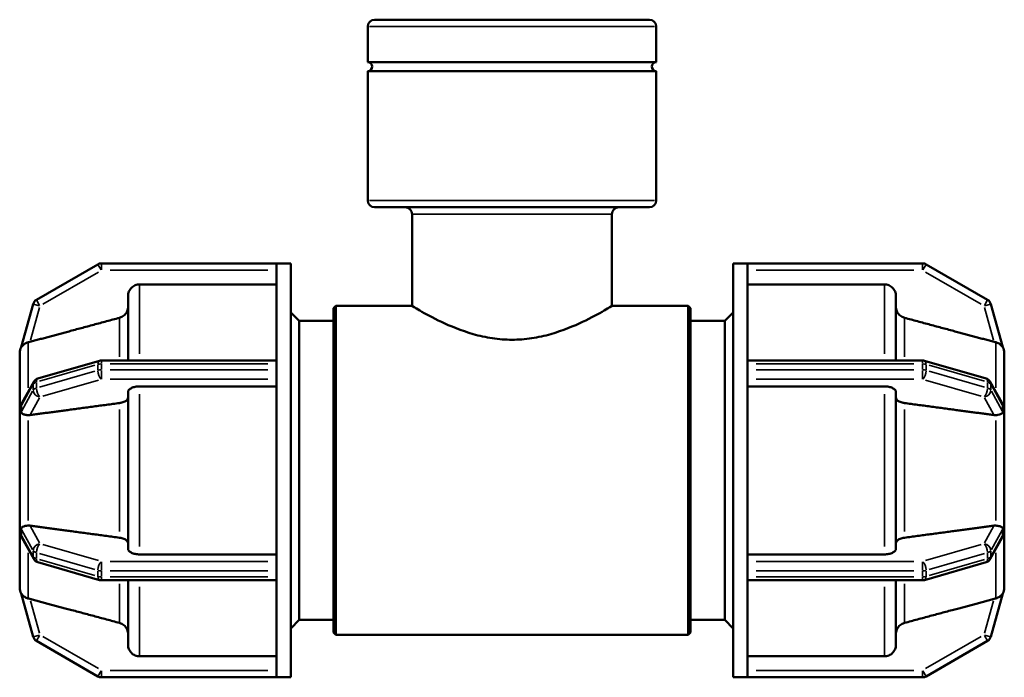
# Model space of a CAD drawing. Header units: millimetres. Extents: x 0 to 902, y -116 to 594.
# Tile 5 of 8: x 315 to 422, y 219 to 291. Entities that reach past the tile are written whole.
import ezdxf

# ---------------------------------------------------------------- set-up
doc = ezdxf.new("R2010")
doc.units = ezdxf.units.MM
doc.layers.add('Visible (ANSI)', color=7, linetype='Continuous', lineweight=50)
doc.layers.add('Visible Narrow (ANSI)', color=7, linetype='Continuous', lineweight=35)

msp = doc.modelspace()

# ---------------------------------------------------------------- linework, layer by layer
at = {"layer": 'Visible (ANSI)'}
for p, q in [((352.856, 286.31), (352.856, 290.177)), ((353.606, 290.927), (383.458, 290.927)), ((384.208, 286.31), (384.208, 290.177)), ((384.208, 286.31), (352.856, 286.31)), ((384.208, 285.345), (352.856, 285.345)), ((352.856, 271.277), (352.856, 285.345)), ((384.208, 271.277), (384.208, 285.345)), ((383.458, 270.527), (353.606, 270.527)), ((357.679, 259.802), (357.679, 269.777)), ((379.385, 259.802), (379.385, 269.777)), ((323.538, 264.327), (316.848, 260.465)), ((342.932, 264.427), (323.913, 264.427)), ((342.932, 264.427), (342.932, 264.423)), ((342.932, 264.427), (344.482, 264.427)), ((342.932, 253.572), (342.932, 264.423)), ((344.482, 219.427), (344.482, 264.427)), ((392.582, 219.427), (392.582, 264.427)), ((392.582, 264.427), (394.132, 264.427)), ((394.132, 264.423), (394.132, 264.427)), ((413.151, 264.427), (394.132, 264.427)), ((394.132, 253.572), (394.132, 264.423)), ((420.216, 260.465), (413.526, 264.327)), ((342.932, 262.146), (328.062, 262.146)), ((409.002, 262.146), (394.132, 262.146)), ((316.5, 260.014), (315.206, 255.317)), ((326.812, 253.877), (326.812, 260.894)), ((410.252, 260.894), (410.252, 253.877)), ((421.858, 255.317), (420.564, 260.014)), ((345.412, 258.177), (344.482, 259.107)), ((349.132, 259.552), (349.382, 259.802)), ((349.132, 224.302), (349.132, 259.552)), ((349.382, 259.802), (349.382, 224.052)), ((349.382, 259.802), (357.679, 259.802)), ((379.385, 259.802), (387.682, 259.802)), ((387.682, 224.052), (387.682, 259.802)), ((387.932, 259.552), (387.682, 259.802)), ((387.932, 259.552), (387.932, 224.302)), ((391.652, 258.177), (392.582, 259.107)), ((345.412, 225.677), (345.412, 258.177)), ((345.412, 258.177), (349.132, 258.177)), ((387.932, 258.177), (391.652, 258.177)), ((391.652, 225.677), (391.652, 258.177)), ((315.032, 254.687), (315.033, 254.691)), ((315.032, 249.281), (315.032, 254.687)), ((315.033, 254.687), (315.032, 254.687)), ((422.032, 254.687), (422.031, 254.691)), ((422.031, 254.687), (422.032, 254.687)), ((422.032, 254.687), (422.032, 249.281)), ((323.705, 253.848), (317.015, 251.917)), ((342.932, 253.877), (323.913, 253.877)), ((394.132, 253.877), (413.151, 253.877)), ((413.359, 253.848), (420.049, 251.917)), ((342.932, 253.572), (342.932, 253.502)), ((342.932, 253.177), (342.932, 253.502)), ((342.932, 252.853), (342.932, 253.177)), ((342.932, 252.853), (342.932, 252.778)), ((342.932, 231.077), (342.932, 252.778)), ((394.132, 253.502), (394.132, 253.572)), ((394.132, 253.177), (394.132, 253.502)), ((394.132, 252.853), (394.132, 253.177)), ((394.132, 252.778), (394.132, 252.853)), ((394.132, 231.077), (394.132, 252.778)), ((316.566, 251.558), (315.318, 249.292)), ((420.497, 251.558), (421.746, 249.292)), ((326.812, 233.418), (326.812, 250.436)), ((342.932, 251.062), (328.062, 251.062)), ((409.002, 251.062), (394.132, 251.062)), ((410.252, 250.436), (410.252, 233.418)), ((315.033, 249.283), (315.032, 249.281)), ((315.032, 249.281), (315.032, 248.307)), ((315.032, 248.307), (315.032, 247.333)), ((422.031, 249.283), (422.032, 249.281)), ((422.032, 249.281), (422.032, 248.307)), ((422.032, 248.307), (422.032, 247.333)), ((315.032, 247.333), (315.033, 247.335)), ((315.033, 247.333), (315.032, 247.333)), ((315.032, 236.522), (315.032, 247.333)), ((422.032, 247.333), (422.031, 247.335)), ((422.031, 247.333), (422.032, 247.333)), ((422.032, 247.333), (422.032, 236.522)), ((315.032, 236.522), (315.033, 236.522)), ((315.033, 236.52), (315.032, 236.522)), ((315.032, 236.522), (315.032, 235.548)), ((422.031, 236.52), (422.032, 236.522)), ((422.032, 236.522), (422.031, 236.522)), ((422.032, 236.522), (422.032, 235.548)), ((315.032, 235.548), (315.032, 234.573)), ((422.032, 235.548), (422.032, 234.573)), ((315.032, 234.573), (315.033, 234.571)), ((315.032, 229.168), (315.032, 234.573)), ((315.318, 234.562), (316.566, 232.297)), ((421.746, 234.562), (420.497, 232.297)), ((422.032, 234.573), (422.031, 234.571)), ((422.032, 234.573), (422.032, 229.168)), ((328.062, 232.792), (342.932, 232.792)), ((394.132, 232.792), (409.002, 232.792)), ((317.015, 231.938), (323.705, 230.007)), ((420.049, 231.938), (413.359, 230.007)), ((342.932, 231.077), (342.932, 231.002)), ((342.932, 230.677), (342.932, 231.002)), ((342.932, 230.353), (342.932, 230.677)), ((342.932, 230.353), (342.932, 230.283)), ((342.932, 219.432), (342.932, 230.283)), ((394.132, 231.002), (394.132, 231.077)), ((394.132, 230.677), (394.132, 231.002)), ((394.132, 230.353), (394.132, 230.677)), ((394.132, 230.283), (394.132, 230.353)), ((394.132, 219.432), (394.132, 230.283)), ((315.032, 229.168), (315.033, 229.168)), ((315.033, 229.164), (315.032, 229.168)), ((323.913, 229.978), (342.932, 229.978)), ((326.812, 222.961), (326.812, 229.978)), ((413.151, 229.978), (394.132, 229.978)), ((410.252, 229.978), (410.252, 222.961)), ((422.031, 229.164), (422.032, 229.168)), ((422.032, 229.168), (422.031, 229.168)), ((315.206, 228.537), (316.5, 223.84)), ((420.564, 223.84), (421.858, 228.537)), ((345.412, 225.677), (344.482, 224.747)), ((345.412, 225.677), (349.132, 225.677)), ((387.932, 225.677), (391.652, 225.677)), ((391.652, 225.677), (392.582, 224.747)), ((349.132, 224.302), (349.382, 224.052)), ((349.382, 224.052), (387.682, 224.052)), ((387.932, 224.302), (387.682, 224.052)), ((316.848, 223.39), (323.538, 219.528)), ((413.526, 219.528), (420.216, 223.39)), ((328.062, 221.709), (342.932, 221.709)), ((394.132, 221.709), (409.002, 221.709)), ((323.913, 219.427), (342.932, 219.427)), ((342.932, 219.432), (342.932, 219.427)), ((342.932, 219.427), (344.482, 219.427)), ((392.582, 219.427), (394.132, 219.427)), ((394.132, 219.427), (394.132, 219.432)), ((394.132, 219.427), (413.151, 219.427))]:
    msp.add_line(p, q, dxfattribs=at)
for centre, radius, start, end in [((353.606, 290.177), 0.75, 90, 180), ((383.458, 290.177), 0.75, 0, 90), ((352.856, 285.827), 0.482, 270, 90), ((384.208, 285.827), 0.482, 90, 270), ((353.606, 271.277), 0.75, 180, 270), ((383.458, 271.277), 0.75, 270, 0), ((356.929, 269.777), 0.75, 0, 90), ((380.135, 269.777), 0.75, 90, 180), ((323.913, 263.677), 0.75, 90, 120), ((413.151, 263.677), 0.75, 60, 90), ((317.223, 259.815), 0.75, 120, 164.59179), ((419.841, 259.815), 0.75, 15.40821, 60), ((316.282, 254.687), 1.25, 149.18359, 180), ((420.782, 254.687), 1.25, 0, 30.81641), ((323.913, 253.127), 0.75, 90, 106.10211), ((413.151, 253.127), 0.75, 73.89789, 90), ((317.223, 251.196), 0.75, 106.10211, 151.13645), ((419.841, 251.196), 0.75, 28.86355, 73.89789), ((317.223, 232.659), 0.75, 208.86355, 253.89789), ((419.841, 232.659), 0.75, 286.10211, 331.13645), ((316.282, 229.168), 1.25, 180, 210.81641), ((323.913, 230.728), 0.75, 253.89789, 270), ((413.151, 230.728), 0.75, 270, 286.10211), ((420.782, 229.168), 1.25, 329.18359, 0), ((317.223, 224.04), 0.75, 195.40821, 240), ((419.841, 224.04), 0.75, 300, 344.59179), ((323.913, 220.177), 0.75, 240, 270), ((413.151, 220.177), 0.75, 270, 300)]:
    msp.add_arc(centre, radius, start, end, dxfattribs=at)
for points, knots in [([(328.062, 262.146), (327.908, 262.146), (327.726, 262.11), (327.441, 261.992), (327.287, 261.889), (327.069, 261.67), (326.966, 261.516), (326.848, 261.231), (326.812, 261.049), (326.812, 260.894)], [0, 0, 0, 0, 0.04625632, 0.04625632, 0.09254923, 0.09254923, 0.13888952, 0.13888952, 0.18527442, 0.18527442, 0.18527442, 0.18527442]), ([(410.252, 260.894), (410.252, 261.049), (410.216, 261.231), (410.098, 261.516), (409.995, 261.67), (409.776, 261.889), (409.623, 261.992), (409.338, 262.11), (409.156, 262.146), (409.002, 262.146)], [-0.18527442, -0.18527442, -0.18527442, -0.18527442, -0.13888952, -0.13888952, -0.09254923, -0.09254923, -0.04625632, -0.04625632, 0, 0, 0, 0]), ([(326.812, 259.726), (326.812, 259.571), (326.776, 259.389), (326.658, 259.104), (326.555, 258.949), (326.336, 258.731), (326.182, 258.628), (325.992, 258.549), (325.94, 258.531), (325.885, 258.516)], [0.18529469, 0.18529469, 0.18529469, 0.18529469, 0.23169983, 0.23169983, 0.2780623, 0.2780623, 0.32436409, 0.32436409, 0.33995169, 0.33995169, 0.33995169, 0.33995169]), ([(357.679, 259.802), (357.679, 259.802), (357.967, 259.623), (359.088, 258.978), (359.918, 258.518), (361.804, 257.621), (362.998, 257.117), (364.99, 256.552), (365.687, 256.396), (367.105, 256.185), (367.826, 256.131), (368.532, 256.131), (369.238, 256.131), (369.959, 256.185), (371.377, 256.396), (372.074, 256.552), (374.066, 257.117), (375.26, 257.621), (377.146, 258.518), (377.976, 258.978), (379.097, 259.623), (379.385, 259.802), (379.385, 259.802)], [5.0656063, 5.0656063, 5.0656063, 5.0656063, 5.4862916, 5.4862916, 5.9069769, 5.9069769, 6.3305593, 6.3305593, 6.5423505, 6.5423505, 6.7541417, 6.7541417, 6.7541417, 6.965933, 6.965933, 7.1777242, 7.1777242, 7.6013066, 7.6013066, 8.0219919, 8.0219919, 8.4426772, 8.4426772, 8.4426772, 8.4426772]), ([(411.178, 258.516), (411.124, 258.531), (411.072, 258.549), (410.881, 258.628), (410.727, 258.731), (410.509, 258.949), (410.406, 259.104), (410.288, 259.389), (410.252, 259.571), (410.252, 259.726)], [0.40127139, 0.40127139, 0.40127139, 0.40127139, 0.41685898, 0.41685898, 0.46316077, 0.46316077, 0.50952325, 0.50952325, 0.55592839, 0.55592839, 0.55592839, 0.55592839]), ([(315.958, 255.85), (315.954, 255.849), (315.949, 255.848), (315.828, 255.816), (315.714, 255.769), (315.472, 255.625), (315.373, 255.529), (315.277, 255.418), (315.251, 255.382), (315.221, 255.339), (315.214, 255.329), (315.207, 255.318), (315.205, 255.316), (315.206, 255.317)], [-0.55082396, -0.55082396, -0.55082396, -0.55082396, -0.54941909, -0.54941909, -0.51261876, -0.51261876, -0.46405534, -0.46405534, -0.43840384, -0.43840384, -0.42064761, -0.42064761, -0.40530506, -0.40530506, -0.40530506, -0.40530506]), ([(316.144, 255.899), (316.137, 255.897), (316.13, 255.895), (316.07, 255.879), (316.014, 255.864), (315.958, 255.85)], [0.246787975, 0.246787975, 0.246787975, 0.246787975, 0.248872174, 0.248872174, 0.26554333, 0.26554333, 0.26554333, 0.26554333]), ([(421.105, 255.85), (421.05, 255.864), (420.994, 255.879), (420.94, 255.893), (420.934, 255.895), (420.927, 255.897), (420.92, 255.899)], [0.472369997, 0.472369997, 0.472369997, 0.472369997, 0.489041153, 0.489041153, 0.489041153, 0.491125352, 0.491125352, 0.491125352, 0.491125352]), ([(421.858, 255.317), (421.858, 255.316), (421.858, 255.317), (421.852, 255.325), (421.845, 255.336), (421.801, 255.399), (421.744, 255.475), (421.583, 255.625), (421.486, 255.694), (421.289, 255.794), (421.198, 255.827), (421.105, 255.85)], [-0.15818524, -0.15818524, -0.15818524, -0.15818524, -0.14854563, -0.14854563, -0.13171415, -0.13171415, -0.09531334, -0.09531334, -0.06049053, -0.06049053, -0.0325611, -0.0325611, -0.0325611, -0.0325611]), ([(328.062, 251.062), (327.908, 251.062), (327.726, 251.044), (327.441, 250.985), (327.287, 250.934), (327.069, 250.825), (326.966, 250.748), (326.848, 250.605), (326.812, 250.514), (326.812, 250.436)], [0, 0, 0, 0, 0.04625632, 0.04625632, 0.09254923, 0.09254923, 0.13888952, 0.13888952, 0.18527442, 0.18527442, 0.18527442, 0.18527442]), ([(410.252, 250.436), (410.252, 250.514), (410.216, 250.605), (410.098, 250.748), (409.995, 250.825), (409.776, 250.934), (409.623, 250.985), (409.338, 251.044), (409.156, 251.062), (409.002, 251.062)], [-0.18527442, -0.18527442, -0.18527442, -0.18527442, -0.13888952, -0.13888952, -0.09254923, -0.09254923, -0.04625632, -0.04625632, 0, 0, 0, 0]), ([(326.812, 249.852), (326.812, 249.775), (326.776, 249.684), (326.658, 249.541), (326.555, 249.464), (326.336, 249.355), (326.182, 249.303), (325.992, 249.264), (325.94, 249.255), (325.885, 249.247)], [0.18529469, 0.18529469, 0.18529469, 0.18529469, 0.23169983, 0.23169983, 0.2780623, 0.2780623, 0.32436409, 0.32436409, 0.33995169, 0.33995169, 0.33995169, 0.33995169]), ([(411.178, 249.247), (411.124, 249.255), (411.072, 249.264), (410.881, 249.303), (410.727, 249.355), (410.509, 249.464), (410.406, 249.541), (410.288, 249.684), (410.252, 249.775), (410.252, 249.852)], [0.40127139, 0.40127139, 0.40127139, 0.40127139, 0.41685898, 0.41685898, 0.46316077, 0.46316077, 0.50952325, 0.50952325, 0.55592839, 0.55592839, 0.55592839, 0.55592839]), ([(315.033, 249.283), (315.033, 249.252), (315.033, 249.22), (315.032, 248.887), (315.032, 248.585), (315.032, 248.307)], [-0.10644907, -0.10644907, -0.10644907, -0.10644907, -0.09624747, -0.09624747, 0, 0, 0, 0]), ([(315.032, 248.307), (315.032, 248.029), (315.032, 247.726), (315.033, 247.397), (315.033, 247.366), (315.033, 247.335)], [0, 0, 0, 0, 0.09624747, 0.09624747, 0.10644908, 0.10644908, 0.10644908, 0.10644908]), ([(315.958, 247.931), (315.913, 247.933), (315.868, 247.937), (315.697, 247.958), (315.583, 247.985), (315.368, 248.061), (315.288, 248.109), (315.224, 248.194), (315.215, 248.221), (315.207, 248.261), (315.205, 248.278), (315.206, 248.298)], [-0.60744422, -0.60744422, -0.60744422, -0.60744422, -0.59308278, -0.59308278, -0.55106252, -0.55106252, -0.49839513, -0.49839513, -0.46977807, -0.46977807, -0.45074753, -0.45074753, -0.45074753, -0.45074753]), ([(315.206, 248.947), (315.206, 248.958), (315.206, 248.969), (315.21, 249.008), (315.215, 249.04), (315.245, 249.142), (315.275, 249.216), (315.318, 249.292)], [-0.404217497, -0.404217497, -0.404217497, -0.404217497, -0.394901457, -0.394901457, -0.373947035, -0.373947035, -0.340091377, -0.340091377, -0.340091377, -0.340091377]), ([(315.206, 248.298), (315.208, 248.412), (315.208, 248.523), (315.208, 248.732), (315.208, 248.839), (315.206, 248.947)], [0.377556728, 0.377556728, 0.377556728, 0.377556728, 0.413728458, 0.413728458, 0.449900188, 0.449900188, 0.449900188, 0.449900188]), ([(421.858, 248.298), (421.858, 248.283), (421.858, 248.27), (421.852, 248.232), (421.845, 248.207), (421.797, 248.128), (421.733, 248.082), (421.553, 248.007), (421.452, 247.978), (421.266, 247.944), (421.188, 247.935), (421.105, 247.931)], [-0.18373827, -0.18373827, -0.18373827, -0.18373827, -0.17195654, -0.17195654, -0.1491736, -0.1491736, -0.10027516, -0.10027516, -0.0591123, -0.0591123, -0.03306977, -0.03306977, -0.03306977, -0.03306977]), ([(421.746, 249.292), (421.758, 249.271), (421.769, 249.25), (421.803, 249.178), (421.824, 249.126), (421.848, 249.04), (421.854, 249.008), (421.858, 248.969), (421.858, 248.958), (421.858, 248.947)], [-0.246301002, -0.246301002, -0.246301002, -0.246301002, -0.236503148, -0.236503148, -0.211085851, -0.211085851, -0.19013834, -0.19013834, -0.180783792, -0.180783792, -0.180783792, -0.180783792]), ([(421.858, 248.947), (421.856, 248.839), (421.855, 248.732), (421.855, 248.627), (421.855, 248.523), (421.856, 248.412), (421.858, 248.298)], [-0.03617173, -0.03617173, -0.03617173, -0.03617173, 0, 0, 0, 0.03617173, 0.03617173, 0.03617173, 0.03617173]), ([(422.032, 248.307), (422.032, 248.585), (422.032, 248.887), (422.031, 249.22), (422.031, 249.252), (422.031, 249.283)], [0.41372846, 0.41372846, 0.41372846, 0.41372846, 0.50997593, 0.50997593, 0.52017754, 0.52017754, 0.52017754, 0.52017754]), ([(422.031, 247.335), (422.031, 247.366), (422.031, 247.397), (422.032, 247.726), (422.032, 248.029), (422.032, 248.307)], [0.30727938, 0.30727938, 0.30727938, 0.30727938, 0.31748099, 0.31748099, 0.41372846, 0.41372846, 0.41372846, 0.41372846]), ([(316.144, 247.939), (316.137, 247.938), (316.13, 247.937), (316.07, 247.93), (316.014, 247.928), (315.958, 247.931)], [0.246787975, 0.246787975, 0.246787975, 0.246787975, 0.248872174, 0.248872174, 0.26554333, 0.26554333, 0.26554333, 0.26554333]), ([(421.105, 247.931), (421.05, 247.928), (420.994, 247.93), (420.94, 247.936), (420.934, 247.937), (420.927, 247.938), (420.92, 247.939)], [0.472369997, 0.472369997, 0.472369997, 0.472369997, 0.489041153, 0.489041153, 0.489041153, 0.491125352, 0.491125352, 0.491125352, 0.491125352]), ([(315.033, 236.52), (315.033, 236.489), (315.033, 236.457), (315.032, 236.129), (315.032, 235.826), (315.032, 235.548)], [0.72100783, 0.72100783, 0.72100783, 0.72100783, 0.73120945, 0.73120945, 0.82745692, 0.82745692, 0.82745692, 0.82745692]), ([(422.032, 235.548), (422.032, 235.826), (422.032, 236.129), (422.031, 236.457), (422.031, 236.489), (422.031, 236.52)], [0.41372846, 0.41372846, 0.41372846, 0.41372846, 0.50997593, 0.50997593, 0.52017754, 0.52017754, 0.52017754, 0.52017754]), ([(315.032, 235.548), (315.032, 235.27), (315.032, 234.968), (315.033, 234.635), (315.033, 234.603), (315.033, 234.571)], [0, 0, 0, 0, 0.09624747, 0.09624747, 0.10644908, 0.10644908, 0.10644908, 0.10644908]), ([(315.206, 235.557), (315.206, 235.566), (315.206, 235.575), (315.208, 235.608), (315.214, 235.631), (315.246, 235.701), (315.288, 235.739), (315.415, 235.812), (315.511, 235.85), (315.726, 235.9), (315.824, 235.916), (315.94, 235.923), (315.949, 235.924), (315.958, 235.924)], [-0.43481091, -0.43481091, -0.43481091, -0.43481091, -0.42644743, -0.42644743, -0.40288974, -0.40288974, -0.35362423, -0.35362423, -0.29851409, -0.29851409, -0.26081749, -0.26081749, -0.2576526, -0.2576526, -0.2576526, -0.2576526]), ([(315.206, 234.908), (315.208, 235.016), (315.208, 235.123), (315.208, 235.332), (315.208, 235.442), (315.206, 235.557)], [0.377556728, 0.377556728, 0.377556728, 0.377556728, 0.413728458, 0.413728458, 0.449900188, 0.449900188, 0.449900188, 0.449900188]), ([(315.958, 235.924), (316.014, 235.927), (316.07, 235.925), (316.13, 235.918), (316.137, 235.917), (316.144, 235.916)], [0.223497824, 0.223497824, 0.223497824, 0.223497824, 0.240168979, 0.240168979, 0.242253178, 0.242253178, 0.242253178, 0.242253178]), ([(420.92, 235.916), (420.927, 235.917), (420.934, 235.918), (420.94, 235.919), (420.994, 235.925), (421.05, 235.927), (421.105, 235.924)], [0.486956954, 0.486956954, 0.486956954, 0.486956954, 0.489041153, 0.489041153, 0.489041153, 0.505712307, 0.505712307, 0.505712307, 0.505712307]), ([(421.105, 235.924), (421.189, 235.92), (421.268, 235.91), (421.482, 235.871), (421.595, 235.835), (421.753, 235.757), (421.804, 235.717), (421.846, 235.645), (421.853, 235.62), (421.858, 235.583), (421.858, 235.57), (421.858, 235.557)], [-0.34054011, -0.34054011, -0.34054011, -0.34054011, -0.31388903, -0.31388903, -0.26301956, -0.26301956, -0.2173768, -0.2173768, -0.19422831, -0.19422831, -0.1830329, -0.1830329, -0.1830329, -0.1830329]), ([(421.858, 235.557), (421.856, 235.442), (421.855, 235.332), (421.855, 235.227), (421.855, 235.123), (421.856, 235.016), (421.858, 234.908)], [0.791285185, 0.791285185, 0.791285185, 0.791285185, 0.827456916, 0.827456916, 0.827456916, 0.863628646, 0.863628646, 0.863628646, 0.863628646]), ([(422.031, 234.571), (422.031, 234.603), (422.031, 234.635), (422.032, 234.968), (422.032, 235.27), (422.032, 235.548)], [0.30727938, 0.30727938, 0.30727938, 0.30727938, 0.31748099, 0.31748099, 0.41372846, 0.41372846, 0.41372846, 0.41372846]), ([(315.318, 234.562), (315.282, 234.627), (315.256, 234.688), (315.22, 234.792), (315.213, 234.829), (315.207, 234.876), (315.205, 234.892), (315.206, 234.908)], [-0.474054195, -0.474054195, -0.474054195, -0.474054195, -0.449176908, -0.449176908, -0.425774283, -0.425774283, -0.41171962, -0.41171962, -0.41171962, -0.41171962]), ([(325.885, 234.607), (325.94, 234.6), (325.992, 234.591), (326.182, 234.551), (326.336, 234.5), (326.555, 234.391), (326.658, 234.314), (326.776, 234.171), (326.812, 234.08), (326.812, 234.002)], [0.40127139, 0.40127139, 0.40127139, 0.40127139, 0.41685898, 0.41685898, 0.46316077, 0.46316077, 0.50952325, 0.50952325, 0.55592839, 0.55592839, 0.55592839, 0.55592839]), ([(410.252, 234.002), (410.252, 234.08), (410.288, 234.171), (410.406, 234.314), (410.509, 234.391), (410.727, 234.5), (410.881, 234.551), (411.072, 234.591), (411.124, 234.6), (411.178, 234.607)], [0.18529469, 0.18529469, 0.18529469, 0.18529469, 0.23169983, 0.23169983, 0.2780623, 0.2780623, 0.32436409, 0.32436409, 0.33995169, 0.33995169, 0.33995169, 0.33995169]), ([(421.858, 234.908), (421.858, 234.893), (421.858, 234.878), (421.852, 234.834), (421.845, 234.798), (421.812, 234.696), (421.784, 234.631), (421.746, 234.562)], [-0.181918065, -0.181918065, -0.181918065, -0.181918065, -0.169734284, -0.169734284, -0.147790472, -0.147790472, -0.121169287, -0.121169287, -0.121169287, -0.121169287]), ([(326.812, 233.418), (326.812, 233.341), (326.848, 233.25), (326.966, 233.107), (327.069, 233.03), (327.287, 232.921), (327.441, 232.869), (327.726, 232.81), (327.908, 232.792), (328.062, 232.792)], [-0.18527442, -0.18527442, -0.18527442, -0.18527442, -0.13888952, -0.13888952, -0.09254923, -0.09254923, -0.04625632, -0.04625632, 0, 0, 0, 0]), ([(409.002, 232.792), (409.156, 232.792), (409.338, 232.81), (409.623, 232.869), (409.776, 232.921), (409.995, 233.03), (410.098, 233.107), (410.216, 233.25), (410.252, 233.341), (410.252, 233.418)], [0, 0, 0, 0, 0.04625632, 0.04625632, 0.09254923, 0.09254923, 0.13888952, 0.13888952, 0.18527442, 0.18527442, 0.18527442, 0.18527442]), ([(315.206, 228.537), (315.206, 228.538), (315.206, 228.538), (315.208, 228.536), (315.212, 228.529), (315.237, 228.492), (315.268, 228.449), (315.364, 228.335), (315.453, 228.246), (315.684, 228.1), (315.8, 228.048), (315.935, 228.011), (315.947, 228.007), (315.958, 228.004)], [-0.4133001, -0.4133001, -0.4133001, -0.4133001, -0.40775919, -0.40775919, -0.38919427, -0.38919427, -0.35408858, -0.35408858, -0.30276347, -0.30276347, -0.25994849, -0.25994849, -0.25587383, -0.25587383, -0.25587383, -0.25587383]), ([(315.958, 228.004), (316.014, 227.99), (316.07, 227.976), (316.13, 227.96), (316.137, 227.958), (316.144, 227.956)], [0.223497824, 0.223497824, 0.223497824, 0.223497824, 0.240168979, 0.240168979, 0.242253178, 0.242253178, 0.242253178, 0.242253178]), ([(420.92, 227.956), (420.927, 227.958), (420.934, 227.96), (420.94, 227.962), (420.994, 227.976), (421.05, 227.99), (421.105, 228.004)], [0.486956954, 0.486956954, 0.486956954, 0.486956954, 0.489041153, 0.489041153, 0.489041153, 0.50571231, 0.50571231, 0.50571231, 0.50571231]), ([(421.105, 228.004), (421.154, 228.017), (421.202, 228.032), (421.378, 228.098), (421.492, 228.165), (421.681, 228.313), (421.747, 228.387), (421.809, 228.467), (421.828, 228.494), (421.848, 228.523), (421.854, 228.532), (421.858, 228.538), (421.858, 228.538), (421.858, 228.537)], [-0.33205766, -0.33205766, -0.33205766, -0.33205766, -0.31354731, -0.31354731, -0.26028691, -0.26028691, -0.20670531, -0.20670531, -0.18078754, -0.18078754, -0.16518704, -0.16518704, -0.15708707, -0.15708707, -0.15708707, -0.15708707]), ([(325.885, 225.339), (325.94, 225.324), (325.992, 225.306), (326.182, 225.227), (326.336, 225.124), (326.555, 224.905), (326.658, 224.751), (326.776, 224.465), (326.812, 224.283), (326.812, 224.129)], [0.40127139, 0.40127139, 0.40127139, 0.40127139, 0.41685898, 0.41685898, 0.46316077, 0.46316077, 0.50952325, 0.50952325, 0.55592839, 0.55592839, 0.55592839, 0.55592839]), ([(410.252, 224.129), (410.252, 224.283), (410.288, 224.465), (410.406, 224.751), (410.509, 224.905), (410.727, 225.124), (410.881, 225.227), (411.072, 225.306), (411.124, 225.324), (411.178, 225.339)], [0.18529469, 0.18529469, 0.18529469, 0.18529469, 0.23169983, 0.23169983, 0.2780623, 0.2780623, 0.32436409, 0.32436409, 0.33995169, 0.33995169, 0.33995169, 0.33995169]), ([(326.812, 222.961), (326.812, 222.806), (326.848, 222.624), (326.966, 222.339), (327.069, 222.184), (327.287, 221.966), (327.441, 221.863), (327.726, 221.745), (327.908, 221.709), (328.062, 221.709)], [-0.18527442, -0.18527442, -0.18527442, -0.18527442, -0.13888952, -0.13888952, -0.09254923, -0.09254923, -0.04625632, -0.04625632, 0, 0, 0, 0]), ([(409.002, 221.709), (409.156, 221.709), (409.338, 221.745), (409.623, 221.863), (409.776, 221.966), (409.995, 222.184), (410.098, 222.339), (410.216, 222.624), (410.252, 222.806), (410.252, 222.961)], [0, 0, 0, 0, 0.04625632, 0.04625632, 0.09254923, 0.09254923, 0.13888952, 0.13888952, 0.18527442, 0.18527442, 0.18527442, 0.18527442])]:
    msp.add_open_spline(points, degree=3, knots=knots, dxfattribs=at)
for points, weights in [([(325.885, 258.516), (320.598, 257.096), (316.144, 255.899)], [1, 1.00374437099, 1.00015248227]), ([(420.92, 255.899), (416.466, 257.096), (411.178, 258.516)], [1.00015248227, 1.00374437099, 1]), ([(325.885, 249.247), (320.598, 248.537), (316.144, 247.939)], [1, 1.00374488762, 1.00015351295]), ([(420.92, 247.939), (416.466, 248.537), (411.178, 249.247)], [1.00015351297, 1.00374488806, 1]), ([(316.144, 235.916), (320.598, 235.317), (325.885, 234.607)], [1.00015351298, 1.00374488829, 1]), ([(411.178, 234.607), (416.466, 235.317), (420.92, 235.916)], [1, 1.00374488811, 1.00015351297]), ([(316.144, 227.956), (320.598, 226.759), (325.885, 225.339)], [1.00015351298, 1.00374488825, 1]), ([(411.178, 225.339), (416.466, 226.759), (420.92, 227.956)], [1, 1.00374488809, 1.00015351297])]:
    msp.add_rational_spline(points, weights, degree=2, dxfattribs=at)
for points in [[(315.033, 254.691), (315.033, 254.69), (315.033, 254.688), (315.033, 254.687)], [(422.031, 254.687), (422.031, 254.688), (422.031, 254.69), (422.031, 254.691)], [(315.033, 247.335), (315.033, 247.334), (315.033, 247.333), (315.033, 247.333)], [(422.031, 247.333), (422.031, 247.333), (422.031, 247.334), (422.031, 247.335)], [(315.033, 236.522), (315.033, 236.521), (315.033, 236.521), (315.033, 236.52)], [(422.031, 236.52), (422.031, 236.521), (422.031, 236.521), (422.031, 236.522)], [(315.033, 229.168), (315.033, 229.167), (315.033, 229.165), (315.033, 229.164)], [(422.031, 229.164), (422.031, 229.165), (422.031, 229.167), (422.031, 229.168)]]:
    msp.add_open_spline(points, degree=3, dxfattribs=at)
at = {"layer": 'Visible Narrow (ANSI)'}
for p, q in [((384.015, 290.177), (353.049, 290.177)), ((353.049, 271.277), (384.015, 271.277)), ((379.251, 269.777), (357.813, 269.777)), ((323.883, 263.728), (323.539, 264.325)), ((323.913, 264.425), (323.913, 263.736)), ((413.151, 263.736), (413.151, 264.425)), ((413.525, 264.325), (413.18, 263.728)), ((317.558, 260.008), (323.578, 263.484)), ((324.864, 263.677), (341.981, 263.677)), ((395.083, 263.677), (412.2, 263.677)), ((413.485, 263.484), (419.506, 260.008)), ((328.062, 262.077), (328.062, 254.588)), ((409.002, 254.588), (409.002, 262.077)), ((317.167, 259.831), (316.502, 260.014)), ((316.849, 260.463), (317.194, 259.866)), ((419.87, 259.866), (420.214, 260.463)), ((420.561, 260.014), (419.897, 259.831)), ((316.198, 256.094), (317.169, 259.619)), ((419.895, 259.619), (420.866, 256.094)), ((325.885, 254.275), (325.885, 258.466)), ((411.178, 258.466), (411.178, 254.275)), ((315.958, 250.909), (315.958, 255.792)), ((421.105, 250.909), (421.105, 255.792)), ((323.913, 253.876), (323.913, 253.536)), ((413.151, 253.536), (413.151, 253.876)), ((317.183, 251.617), (323.203, 253.355)), ((323.203, 252.706), (317.183, 250.968)), ((323.538, 253.419), (323.538, 252.835)), ((323.913, 252.885), (323.913, 253.47)), ((323.913, 252.8), (323.913, 251.86)), ((324.864, 253.502), (341.981, 253.502)), ((341.981, 252.853), (324.864, 252.853)), ((395.083, 253.502), (412.2, 253.502)), ((412.2, 252.853), (395.083, 252.853)), ((413.151, 253.47), (413.151, 252.885)), ((413.151, 251.86), (413.151, 252.8)), ((413.526, 252.835), (413.526, 253.419)), ((413.86, 253.355), (419.881, 251.617)), ((419.881, 250.968), (413.86, 252.706)), ((316.848, 250.904), (316.848, 251.488)), ((317.558, 249.994), (323.578, 251.732)), ((324.864, 251.828), (341.981, 251.828)), ((395.083, 251.828), (412.2, 251.828)), ((413.485, 251.732), (419.506, 249.994)), ((420.216, 251.488), (420.216, 250.904)), ((315.27, 249.065), (316.436, 251.178)), ((316.436, 250.529), (315.27, 248.415)), ((316.5, 251.263), (316.5, 250.679)), ((420.564, 250.679), (420.564, 251.263)), ((420.628, 251.178), (421.793, 249.065)), ((421.793, 248.415), (420.628, 250.529)), ((316.198, 248.037), (317.169, 249.799)), ((328.062, 250.207), (328.062, 233.648)), ((409.002, 233.648), (409.002, 250.207)), ((419.895, 249.799), (420.866, 248.037)), ((325.885, 235.295), (325.885, 248.559)), ((411.178, 248.559), (411.178, 235.295)), ((315.958, 236.49), (315.958, 247.365)), ((421.105, 236.49), (421.105, 247.365)), ((315.27, 235.44), (316.436, 233.326)), ((317.169, 234.056), (316.198, 235.818)), ((420.866, 235.818), (419.895, 234.056)), ((420.628, 233.326), (421.793, 235.44)), ((316.436, 232.677), (315.27, 234.79)), ((421.793, 234.79), (420.628, 232.677)), ((323.578, 232.123), (317.558, 233.861)), ((419.506, 233.861), (413.485, 232.123)), ((315.958, 228.063), (315.958, 232.946)), ((316.5, 233.176), (316.5, 232.592)), ((316.848, 232.366), (316.848, 232.951)), ((317.183, 232.887), (323.203, 231.149)), ((323.203, 230.499), (317.183, 232.237)), ((413.86, 231.149), (419.881, 232.887)), ((419.881, 232.237), (413.86, 230.499)), ((420.216, 232.951), (420.216, 232.366)), ((420.564, 232.592), (420.564, 233.176)), ((421.105, 228.063), (421.105, 232.946)), ((323.913, 231.995), (323.913, 231.054)), ((341.981, 232.027), (324.864, 232.027)), ((412.2, 232.027), (395.083, 232.027)), ((413.151, 231.054), (413.151, 231.995)), ((323.538, 231.02), (323.538, 230.435)), ((323.913, 230.385), (323.913, 230.97)), ((323.913, 230.319), (323.913, 229.979)), ((324.864, 231.002), (341.981, 231.002)), ((341.981, 230.353), (324.864, 230.353)), ((395.083, 231.002), (412.2, 231.002)), ((412.2, 230.353), (395.083, 230.353)), ((413.151, 230.97), (413.151, 230.385)), ((413.151, 229.979), (413.151, 230.319)), ((413.526, 230.435), (413.526, 231.02)), ((325.885, 225.388), (325.885, 229.58)), ((328.062, 229.267), (328.062, 221.778)), ((409.002, 221.778), (409.002, 229.267)), ((411.178, 229.58), (411.178, 225.388)), ((317.169, 224.235), (316.198, 227.76)), ((420.866, 227.76), (419.895, 224.235)), ((316.502, 223.841), (317.167, 224.024)), ((317.194, 223.989), (316.849, 223.392)), ((323.578, 220.37), (317.558, 223.847)), ((419.506, 223.847), (413.485, 220.37)), ((420.214, 223.392), (419.87, 223.989)), ((419.897, 224.024), (420.561, 223.841)), ((323.539, 219.53), (323.883, 220.126)), ((323.913, 220.119), (323.913, 219.43)), ((341.981, 220.177), (324.864, 220.177)), ((412.2, 220.177), (395.083, 220.177)), ((413.151, 219.43), (413.151, 220.119)), ((413.18, 220.126), (413.525, 219.53))]:
    msp.add_line(p, q, dxfattribs=at)
for centre, major_axis, ratio, start_param, end_param in [((323.913, 253.127), (-0.208, 0.721), 0.4330127, 0.0491397, 0.933654), ((413.151, 253.127), (0.208, 0.721), 0.4330127, 5.3495313, 6.2340456), ((323.913, 252.478), (0.208, -0.721), 0.4330127, 4.2029262, 5.6166429), ((323.913, 253.127), (0.75, 0), 0.5, 1.5969763, 2.0682152), ((323.913, 252.478), (-0.75, 0), 0.5, 4.7385689, 5.2098078), ((413.151, 253.127), (0.75, 0), 0.5, 1.0733775, 1.5446164), ((413.151, 252.478), (-0.75, 0), 0.5, 4.2149701, 4.686209), ((413.151, 252.478), (0.208, 0.721), 0.4330127, 3.8081351, 5.2218518), ((317.223, 251.196), (-0.657, 0.362), 0.8348982, 0.021565, 0.4097354), ((317.223, 251.196), (-0.75, 0), 0.5, 5.2749014, 5.9753477), ((317.223, 251.196), (-0.208, 0.721), 0.4330127, 0.0491397, 0.933654), ((419.841, 251.196), (0.208, 0.721), 0.4330127, 5.3495313, 6.2340456), ((419.841, 251.196), (0.75, 0), 0.5, 0.3078376, 1.0082839), ((419.841, 251.196), (0.657, 0.362), 0.8348982, 5.8734499, 6.2616203), ((317.223, 250.546), (0.657, -0.362), 0.8348982, 3.6514329, 5.0651496), ((317.223, 250.546), (-0.75, 0), 0.5, 5.2749014, 5.9753477), ((317.223, 250.546), (-0.208, 0.721), 0.4330127, 1.0613335, 2.4750502), ((419.841, 250.546), (-0.208, -0.721), 0.4330127, 0.6665424, 2.0802591), ((419.841, 250.546), (0.657, 0.362), 0.8348982, 4.3596284, 5.7733451), ((419.841, 250.546), (0.75, 0), 0.5, 0.3078376, 1.0082839), ((317.223, 233.308), (-0.657, -0.362), 0.8348982, 4.3596284, 5.7733451), ((317.223, 233.308), (0.208, 0.721), 0.4330127, 0.6665424, 2.0802591), ((419.841, 233.308), (0.208, -0.721), 0.4330127, 1.0613335, 2.4750502), ((419.841, 233.308), (-0.657, 0.362), 0.8348982, 3.6514329, 5.0651496), ((317.223, 232.659), (-0.657, -0.362), 0.8348982, 5.8734499, 6.2616203), ((317.223, 233.308), (-0.75, 0), 0.5, 0.3078376, 1.0082839), ((317.223, 232.659), (-0.75, 0), 0.5, 0.3078376, 1.0082839), ((317.223, 232.659), (-0.208, -0.721), 0.4330127, 5.3495313, 6.2340456), ((419.841, 232.659), (0.208, -0.721), 0.4330127, 0.0491397, 0.933654), ((419.841, 233.308), (0.75, 0), 0.5, 5.2749014, 5.9753477), ((419.841, 232.659), (0.75, 0), 0.5, 5.2749014, 5.9753477), ((419.841, 232.659), (0.657, -0.362), 0.8348982, 0.021565, 0.4097354), ((323.913, 231.377), (-0.208, -0.721), 0.4330127, 3.8081351, 5.2218518), ((413.151, 231.377), (-0.208, 0.721), 0.4330127, 4.2029262, 5.6166429), ((323.913, 230.728), (-0.208, -0.721), 0.4330127, 5.3495313, 6.2340456), ((323.913, 231.377), (0.75, 0), 0.5, 4.2149701, 4.686209), ((323.913, 230.728), (-0.75, 0), 0.5, 1.0733775, 1.5446164), ((413.151, 231.377), (0.75, 0), 0.5, 4.7385689, 5.2098078), ((413.151, 230.728), (-0.75, 0), 0.5, 1.5969763, 2.0682152), ((413.151, 230.728), (0.208, -0.721), 0.4330127, 0.0491397, 0.933654)]:
    msp.add_ellipse(centre, major_axis=major_axis, ratio=ratio, start_param=start_param, end_param=end_param, dxfattribs=at)

doc.saveas('drawing.dxf')
